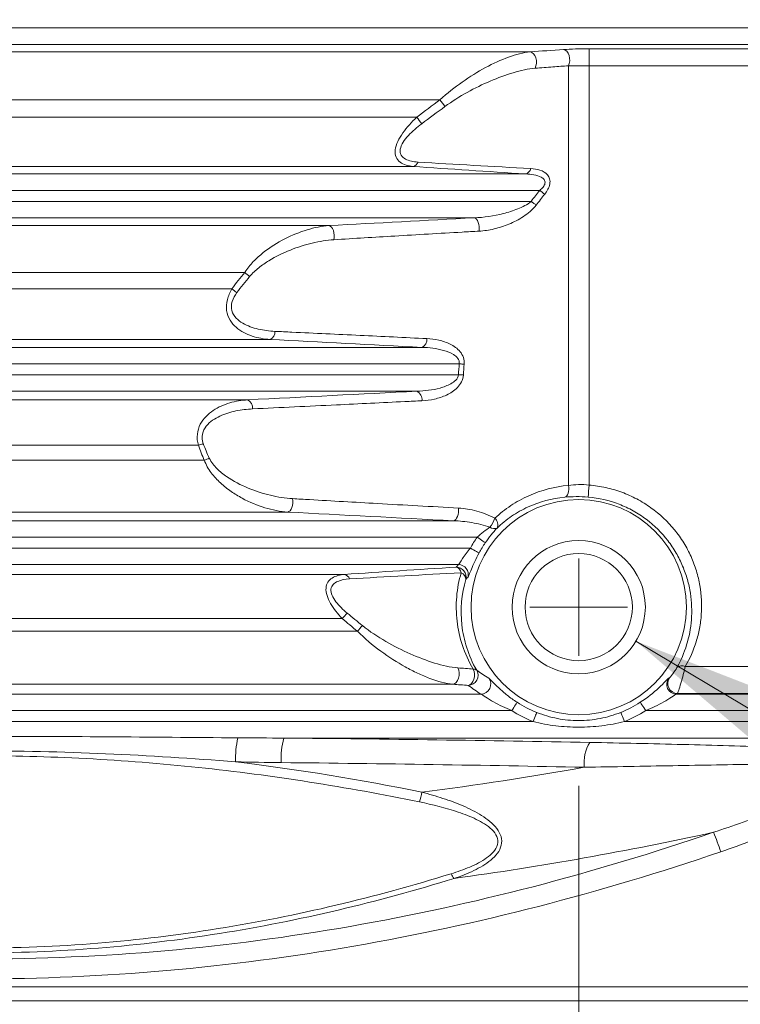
# Model space of a CAD drawing. Header units: millimetres. Extents: x 10 to 277, y 8 to 208.
# Tile 13 of 24: x 84 to 96, y 162 to 177. Entities that reach past the tile are written whole.
import ezdxf

# ---------------------------------------------------------------- set-up
doc = ezdxf.new("R2010")
doc.units = ezdxf.units.MM
doc.styles.add('SLDTEXTSTYLE1', font='TXT', dxfattribs={"width": 0.605})
doc.dimstyles.new('SLDDIMSTYLE1', dxfattribs={"dimtxt": 2.054655, "dimasz": 3, "dimexe": 0, "dimexo": 0.0625, "dimgap": 0.513664, "dimtad": 0, "dimtih": 1, "dimtoh": 1, "dimlfac": 2, "dimrnd": 1e-09, "dimzin": 4, "dimdsep": 46, "dimtxsty": 'SLDTEXTSTYLE1', "dimsah": 1, "dimcen": 0.09, "dimadec": 0, "dimazin": 0, "dimtfac": 1, "dimtofl": 0, "dimtmove": 0, "dimatfit": 3, "dimfxl": 1, "dimfrac": 2, "dimtolj": 1, "dimtzin": 12, "dimarcsym": 0})
doc.dimstyles.new('SLDDIMSTYLE3', dxfattribs={"dimtxt": 2.054655, "dimasz": 3, "dimexe": 0, "dimexo": 0.0625, "dimgap": 0.513664, "dimtad": 0, "dimtih": 1, "dimtoh": 1, "dimlfac": 2, "dimrnd": 1e-09, "dimzin": 12, "dimdsep": 46, "dimtxsty": 'SLDTEXTSTYLE1', "dimsah": 1, "dimcen": 0, "dimadec": 0, "dimazin": 0, "dimtfac": 1, "dimtofl": 0, "dimtmove": 0, "dimatfit": 3, "dimfxl": 1, "dimfrac": 2, "dimtolj": 1, "dimtzin": 12, "dimarcsym": 0})

# ---------------------------------------------------------------- blocks, each defined once
blk = doc.blocks.new('*D21')
at = {"color": 7, "linetype": 'Continuous', "lineweight": 0}
for p, q in [((78.072, 164.927), (78.072, 148.211)), ((93.072, 164.927), (93.072, 148.211)), ((106.782, 151.051), (106.782, 148.37)), ((106.782, 151.051), (107.252, 151.051)), ((114.149, 151.051), (113.679, 151.051)), ((114.149, 151.051), (114.149, 148.37)), ((78.072, 149.711), (93.072, 149.711)), ((93.072, 149.711), (98.298, 149.711)), ((106.782, 148.37), (107.252, 148.37)), ((114.149, 148.37), (113.679, 148.37))]:
    blk.add_line(p, q, dxfattribs=at)
for points in [[(78.072, 149.711), (81.072, 149.203), (81.072, 150.219)], [(93.072, 149.711), (90.072, 150.219), (90.072, 149.203)]]:
    blk.add_solid(points, dxfattribs=at)
at = {"color": 7, "linetype": 'Continuous', "lineweight": 0, "char_height": 2.1167, "attachment_point": 1, "style": 'SLDTEXTSTYLE1'}
for s, insert in [('30.0', (100.356, 150.862)), ('1.18', (107.722, 150.862))]:
    blk.add_mtext(s, dxfattribs=dict(at, insert=insert))
blk = doc.blocks.new('*D22')
at = {"color": 7, "linetype": 'Continuous', "lineweight": 0}
for p, q in [((95.822, 185.677), (127.875, 185.677)), ((126.375, 185.677), (126.375, 177.886)), ((125.435, 177.65), (125.435, 174.969)), ((125.435, 177.65), (125.905, 177.65)), ((132.802, 177.65), (132.332, 177.65)), ((132.802, 177.65), (132.802, 174.969)), ((125.435, 174.969), (125.905, 174.969)), ((132.802, 174.969), (132.332, 174.969)), ((126.375, 167.677), (126.375, 174.732)), ((95.822, 167.677), (127.875, 167.677))]:
    blk.add_line(p, q, dxfattribs=at)
for points in [[(126.375, 185.677), (125.867, 182.677), (126.883, 182.677)], [(126.375, 167.677), (126.883, 170.677), (125.867, 170.677)]]:
    blk.add_solid(points, dxfattribs=at)
at = {"color": 7, "linetype": 'Continuous', "lineweight": 0, "char_height": 2.1167, "attachment_point": 1, "style": 'SLDTEXTSTYLE1'}
for s, insert in [('36.0', (119.009, 177.461)), ('1.42', (126.375, 177.461))]:
    blk.add_mtext(s, dxfattribs=dict(at, insert=insert))
blk = doc.blocks.new('SW_SYMBOL_HOLE_DEPTH')
at = {"color": 0, "linetype": 'Continuous', "lineweight": 0}
for p, q in [((0, 875), (800, 875)), ((400, 875), (400, 75)), ((100, 555), (400, 75)), ((700, 555), (400, 75))]:
    blk.add_line(p, q, dxfattribs=at)
blk = doc.blocks.new('*D23')
at = {"color": 7, "linetype": 'Continuous', "lineweight": 0}
for p, q in [((93.952, 167.152), (110.583, 157.233)), ((110.583, 157.233), (114.583, 157.233))]:
    blk.add_line(p, q, dxfattribs=at)
blk.add_solid([(93.952, 167.152), (96.269, 165.179), (96.789, 166.051)], dxfattribs=at)
at = {"color": 7, "linetype": 'Continuous', "lineweight": 0, "xscale": 0.0027285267, "yscale": 0.0027285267, "zscale": 0.0027285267}
blk.add_blockref('SW_SYMBOL_HOLE_DEPTH', (125.107, 155.962), dxfattribs=at)
at = {"color": 7, "linetype": 'Continuous', "lineweight": 0, "char_height": 2.1167, "attachment_point": 1, "style": 'SLDTEXTSTYLE1'}
for s, insert in [('4X M4 ', (116.17, 158.385)), ('4.0', (127.947, 158.385))]:
    blk.add_mtext(s, dxfattribs=dict(at, insert=insert))
blk = doc.blocks.new('SW_CENTERMARKSYMBOL_1')
at = {"color": 0, "linetype": 'Continuous', "lineweight": 0}
for q in [(0, 0.75), (-0.75, 0), (0, -0.75), (0.75, 0)]:
    blk.add_line((0, 0), q, dxfattribs=at)

msp = doc.modelspace()

# ---------------------------------------------------------------- linework, layer by layer
at = {"color": 8, "linetype": 'Continuous', "lineweight": 15}
for p, q in [((77.3216, 176.5918), (98.7279, 176.5918)), ((77.3182, 176.3388), (98.7279, 176.3388)), ((77.3154, 176.2239), (92.3254, 176.2239)), ((90.9378, 175.4855), (77.2768, 175.4855)), ((77.2542, 175.218), (90.5809, 175.218)), ((90.5243, 174.4601), (77.1651, 174.4601)), ((77.1483, 174.3449), (92.2574, 174.3449)), ((77.1083, 174.0919), (92.4723, 174.0919)), ((77.0792, 173.9224), (92.3415, 173.9224)), ((77.0081, 173.5487), (89.2309, 173.5487)), ((77.0321, 173.6693), (91.4639, 173.6693)), ((87.9341, 172.8299), (76.8449, 172.8299)), ((76.7783, 172.5745), (87.7363, 172.5745)), ((88.3235, 171.7971), (76.547, 171.7971)), ((76.5068, 171.6755), (90.6613, 171.6755)), ((76.4197, 171.4225), (91.2347, 171.4225)), ((76.3586, 171.253), (91.2223, 171.253)), ((76.2633, 170.9999), (90.5848, 170.9999)), ((76.2114, 170.8673), (87.9798, 170.8673)), ((87.221, 170.1682), (75.9142, 170.1682)), ((75.8071, 169.937), (87.3129, 169.937)), ((66.8343, 161.8317), (98.6459, 161.8317)), ((98.6459, 161.615), (66.1775, 161.615))]:
    msp.add_line(p, q, dxfattribs=at)
at = {"color": 7, "linetype": 'Continuous', "lineweight": 15}
for p, q in [((93.233, 176.2721), (99.9328, 176.2721)), ((93.233, 176.2721), (93.233, 176.0093)), ((92.9155, 169.5501), (92.9155, 176.0105)), ((93.233, 176.0093), (93.233, 169.5562)), ((99.9328, 176.0093), (93.233, 176.0093)), ((88.5953, 169.1401), (79.2784, 169.1401)), ((79.3239, 169.0061), (91.1459, 169.0061)), ((79.7499, 168.7531), (91.5096, 168.7531)), ((79.8472, 168.5836), (91.4055, 168.5836)), ((80.0496, 168.3305), (91.2222, 168.3305)), ((80.1653, 168.1797), (89.4693, 168.1797)), ((89.4344, 167.5003), (80.1945, 167.5003)), ((80.1679, 167.3054), (89.669, 167.3054)), ((94.7117, 166.7628), (99.2809, 166.7628)), ((91.1365, 166.4891), (79.9629, 166.4891)), ((79.7721, 166.3367), (91.5678, 166.3367)), ((94.5759, 166.3367), (98.7279, 166.3367)), ((99.2809, 166.3472), (94.5921, 166.3472)), ((79.2707, 166.0836), (92.0413, 166.0836)), ((94.1025, 166.0836), (98.7279, 166.0836)), ((79.0038, 165.9141), (92.3694, 165.9141)), ((93.7743, 165.9141), (98.7279, 165.9141)), ((88.5372, 165.6611), (98.7279, 165.6611))]:
    msp.add_line(p, q, dxfattribs=at)
at = {"color": 7, "linetype": 'Continuous', "lineweight": 15, "flags": 128}
for points in [[(92.3254, 176.2239), (92.352, 176.2152), (92.3764, 176.1955), (92.397, 176.1662), (92.412, 176.1297), (92.4203, 176.0887), (92.4213, 176.0464), (92.4149, 176.0062), (92.4016, 175.971)], [(92.8393, 176.2597), (92.8648, 176.2512), (92.8884, 176.2319), (92.9083, 176.2034), (92.923, 176.1677), (92.9315, 176.1275), (92.933, 176.0858), (92.9276, 176.0458), (92.9155, 176.0105)], [(92.4723, 174.0919), (92.4826, 174.0837), (92.4928, 174.0757), (92.5029, 174.0677), (92.5128, 174.0599), (92.5223, 174.0524), (92.5315, 174.0451), (92.5402, 174.0382), (92.5485, 174.0317)], [(92.3415, 173.9224), (92.3518, 173.9146), (92.362, 173.9069), (92.3721, 173.8994), (92.3819, 173.892), (92.3915, 173.8848), (92.4007, 173.8778), (92.4094, 173.8712), (92.4177, 173.865)], [(89.2309, 173.5487), (89.2504, 173.5416), (89.2688, 173.526), (89.285, 173.503), (89.298, 173.4737), (89.3072, 173.44), (89.3118, 173.4038), (89.3118, 173.3672), (89.3071, 173.3323)], [(91.4639, 173.6693), (91.4821, 173.6627), (91.4994, 173.6482), (91.5147, 173.6268), (91.5274, 173.5996), (91.5366, 173.5679), (91.542, 173.5336), (91.5432, 173.4984), (91.5401, 173.4642)], [(91.2347, 171.4225), (91.2447, 171.4215), (91.2546, 171.4205), (91.2645, 171.4195), (91.2742, 171.4186), (91.2837, 171.4176), (91.2931, 171.4167), (91.3021, 171.4158), (91.3109, 171.415)], [(91.2223, 171.253), (91.2322, 171.2525), (91.2422, 171.252), (91.252, 171.2515), (91.2617, 171.2511), (91.2713, 171.2506), (91.2806, 171.2501), (91.2897, 171.2497), (91.2985, 171.2493)], [(92.8584, 169.3687), (92.8741, 169.3754), (92.8883, 169.3883), (92.9005, 169.4069), (92.91, 169.4303), (92.9164, 169.4575), (92.9196, 169.4875), (92.9193, 169.5188), (92.9155, 169.5501)], [(88.5953, 169.1401), (88.6137, 169.1468), (88.6311, 169.1613), (88.6465, 169.1829), (88.6592, 169.2104), (88.6684, 169.2422), (88.6737, 169.2768), (88.6748, 169.3121), (88.6715, 169.3464)], [(91.1459, 169.0061), (91.1632, 169.0124), (91.1796, 169.0259), (91.1944, 169.046), (91.2067, 169.0717), (91.216, 169.1016), (91.2219, 169.1343), (91.2239, 169.1683), (91.2221, 169.2017)], [(91.5096, 168.7531), (91.5333, 168.7367), (91.5561, 168.721), (91.5773, 168.7064), (91.596, 168.6935), (91.6116, 168.6828), (91.6236, 168.6745), (91.6315, 168.6691), (91.635, 168.6667)], [(91.4055, 168.5836), (91.4308, 168.5698), (91.4551, 168.5566), (91.4777, 168.5443), (91.4976, 168.5334), (91.5143, 168.5243), (91.5271, 168.5174), (91.5354, 168.5128), (91.5392, 168.5108)], [(91.1365, 166.4891), (91.163, 166.4978), (91.1874, 166.5175), (91.2079, 166.5467), (91.2229, 166.5832), (91.2312, 166.6241), (91.2322, 166.6663), (91.2259, 166.7066), (91.2127, 166.7418)], [(91.3734, 166.4725), (91.3993, 166.4811), (91.4232, 166.5005), (91.4434, 166.5294), (91.4582, 166.5654), (91.4666, 166.6059), (91.468, 166.6478), (91.4621, 166.6879), (91.4496, 166.7232)], [(92.1239, 166.2114), (92.1216, 166.2079), (92.1164, 166.1998), (92.1086, 166.1877), (92.0982, 166.1717), (92.0859, 166.1526), (92.0719, 166.1311), (92.0569, 166.1078), (92.0413, 166.0836)], [(94.0198, 166.2114), (94.0221, 166.2079), (94.0273, 166.1998), (94.0352, 166.1877), (94.0455, 166.1717), (94.0578, 166.1526), (94.0718, 166.1311), (94.0869, 166.1078), (94.1025, 166.0836)], [(92.4258, 166.0555), (92.4242, 166.0516), (92.4207, 166.0427), (92.4153, 166.0292), (92.4083, 166.0116), (92.3999, 165.9905), (92.3903, 165.9666), (92.3801, 165.9409), (92.3694, 165.9141)], [(93.718, 166.0555), (93.7195, 166.0516), (93.7231, 166.0427), (93.7284, 166.0292), (93.7355, 166.0116), (93.7439, 165.9905), (93.7534, 165.9666), (93.7637, 165.9409), (93.7743, 165.9141)]]:
    msp.add_lwpolyline(points, dxfattribs=at)
at = {"color": 7, "linetype": 'Continuous', "lineweight": 15}
for radius in [1.6561, 1.025, 0.825]:
    msp.add_circle((93.0719, 167.6765), radius, dxfattribs=at)
for centre, radius, start, end in [((79.9036, 167.2787), 13.7516, 36.10507, 36.64044), ((81.5525, 168.3434), 11.3478, 36.6473, 37.28708), ((90.5019, 174.5626), 0.1049, 282.35922, 340.0826), ((92.2266, 174.4499), 0.1094, 286.35863, 348.02737), ((85.2581, 169.5388), 4.2417, 49.54631, 50.88575), ((85.4448, 169.4201), 3.8989, 52.60598, 54.00258), ((88.2661, 171.9178), 0.1337, 295.44799, 1.721), ((90.5978, 171.8003), 0.1401, 296.98435, 3.85365), ((90.5139, 170.87), 0.148, 353.73574, 61.36964), ((87.9129, 170.7402), 0.1436, 355.0448, 62.24396), ((87.9205, 168.1421), 2.1435, 106.90606, 109.04756), ((88.173, 168.0158), 2.1049, 111.86437, 114.11771), ((95.9639, 169.2684), 2.746, 173.98419, 177.87945), ((91.3924, 169.1714), 0.4103, 319.95524, 342.03963), ((91.697, 168.9471), 0.13, 335.96271, 48.79077), ((91.7715, 168.9867), 0.1025, 230.59744, 295.52553), ((93.0719, 167.6765), 1.8972, 145.42958, 151.44021), ((93.0719, 167.6765), 1.745, 145.42958, 151.44021), ((91.1871, 168.1388), 0.1529, 346.66547, 89.62694), ((91.1555, 168.1859), 0.1107, 10.66399, 72.89042), ((91.2211, 168.1776), 0.1529, 345.30878, 89.60956), ((89.4459, 168.0771), 0.1053, 18.81812, 77.14017), ((91.2236, 168.1017), 0.1123, 0.90723, 68.75871), ((90.6723, 166.4607), 1.6165, 135.94368, 139.97782), ((90.8843, 166.3144), 1.5681, 136.5851, 140.80406), ((91.4573, 166.6604), 0.0633, 44.12051, 97.01412), ((94.6598, 166.6598), 0.1154, 63.26853, 132.28033), ((91.3716, 166.6255), 0.1531, 270.66042, 31.03965), ((91.5656, 166.4898), 0.1531, 270.8267, 37.4107), ((94.5781, 166.4898), 0.1531, 142.58964, 269.17367), ((94.5943, 166.5003), 0.1531, 143.11902, 269.19016), ((93.0719, 167.6765), 1.745, 237.097, 248.26934), ((93.0719, 167.6765), 1.745, 291.73066, 302.903), ((93.0719, 167.6765), 1.8972, 237.097, 248.26934), ((93.0719, 167.6765), 1.8972, 291.73066, 302.903), ((89.3398, 165.3305), 1.5472, 167.50828, 181.32521), ((89.5764, 165.353), 1.0839, 163.48553, 183.65489), ((93.7657, 165.2787), 0.6122, 149.01156, 186.33036), ((84.048, 216.2016), 51.7977, 277.33485, 280.12884), ((89.3735, 165.0869), 1.3132, 341.84281, 348.6212), ((84.1799, 214.2223), 51.1995, 277.83196, 282.36606), ((91.3204, 162.5922), 4.1526, 18.50668, 22.93799), ((91.3679, 163.6919), 0.285, 204.84429, 222.21539)]:
    msp.add_arc(centre, radius, start, end, dxfattribs=at)
for centre, major_axis, ratio, start_param, end_param in [((93.0719, 165.7567), (0, 3.4585), 0.8007313, 0.7314281, 0.7480884), ((93.0719, 169.9803), (0, 4.0993), 0.8007313, 2.5977187, 2.6656061), ((93.0719, 169.9803), (0, 4.0993), 0.8007313, 3.6175792, 3.6231407), ((83.7919, 147.1978), (95.9435, 0), 0.1926757, 1.4721507, 1.5213169)]:
    msp.add_ellipse(centre, major_axis=major_axis, ratio=ratio, start_param=start_param, end_param=end_param, dxfattribs=at)
for points, knots in [([(92.8393, 176.2597), (92.8957, 176.2635), (92.957, 176.2666), (93.0916, 176.2709), (93.1612, 176.2721), (93.233, 176.2721)], [0, 0, 0, 0, 0.5, 0.5, 1, 1, 1, 1]), ([(90.9378, 175.4855), (91.0473, 175.5875), (91.162, 175.6774), (91.3974, 175.8421), (91.5188, 175.9167), (91.757, 176.0448), (91.8758, 176.0996), (92.1092, 176.1848), (92.2209, 176.2145), (92.3254, 176.2239)], [0, 0, 0, 0, 0.25, 0.25, 0.5, 0.5, 0.75, 0.75, 1, 1, 1, 1]), ([(92.4016, 175.971), (92.2942, 175.9625), (92.1812, 175.9375), (91.9482, 175.8685), (91.8304, 175.8248), (91.5942, 175.7233), (91.4746, 175.6649), (91.2403, 175.535), (91.1252, 175.4639), (91.014, 175.3821)], [0, 0, 0, 0, 0.25, 0.25, 0.5, 0.5, 0.75, 0.75, 1, 1, 1, 1]), ([(92.9155, 176.0105), (92.8353, 176.0044), (92.7553, 175.9984), (92.6756, 175.9923), (92.5839, 175.9852), (92.4925, 175.9781), (92.4016, 175.971)], [0, 0, 0, 0, 0.0006096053, 0.0006096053, 0.0006096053, 0.0013108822, 0.0013108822, 0.0013108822, 0.0013108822]), ([(93.233, 176.0093), (93.1741, 176.0093), (93.1173, 176.0094), (93.0086, 176.0098), (92.9599, 176.0101), (92.9155, 176.0105)], [0, 0, 0, 0, 0.5, 0.5, 1, 1, 1, 1]), ([(90.5243, 174.4601), (90.4861, 174.4635), (90.4498, 174.4701), (90.3827, 174.4912), (90.3515, 174.5061), (90.299, 174.5463), (90.2776, 174.5721), (90.2511, 174.635), (90.2461, 174.6726), (90.2551, 174.7547), (90.2689, 174.7994), (90.31, 174.8887), (90.3364, 174.9326), (90.4284, 175.063), (90.5016, 175.1424), (90.5809, 175.218)], [0, 0, 0, 0, 0.125, 0.125, 0.25, 0.25, 0.375, 0.375, 0.5, 0.5, 0.625, 0.625, 0.75, 0.75, 1, 1, 1, 1]), ([(90.6571, 175.1168), (90.5835, 175.0614), (90.5137, 175.0027), (90.4218, 174.9033), (90.394, 174.8689), (90.3494, 174.7972), (90.3329, 174.7597), (90.3217, 174.6903), (90.3274, 174.6586), (90.3567, 174.6078), (90.3799, 174.5882), (90.4339, 174.5584), (90.465, 174.548), (90.5302, 174.5334), (90.5647, 174.529), (90.6005, 174.5269)], [0, 0, 0, 0, 0.25, 0.25, 0.375, 0.375, 0.5, 0.5, 0.625, 0.625, 0.75, 0.75, 0.875, 0.875, 1, 1, 1, 1]), ([(92.4723, 174.0919), (92.4907, 174.1065), (92.508, 174.1223), (92.5375, 174.1586), (92.5493, 174.1792), (92.5568, 174.2213), (92.5513, 174.2417), (92.5294, 174.2729), (92.5136, 174.2849), (92.4628, 174.3136), (92.4229, 174.3245), (92.342, 174.3394), (92.2999, 174.3432), (92.2574, 174.3449)], [0, 0, 0, 0, 0.125, 0.125, 0.25, 0.25, 0.375, 0.375, 0.5, 0.5, 0.75, 0.75, 1, 1, 1, 1]), ([(92.3336, 174.4272), (92.3832, 174.4244), (92.4315, 174.417), (92.5199, 174.3878), (92.5614, 174.3657), (92.6063, 174.3135), (92.6181, 174.2927), (92.6313, 174.2444), (92.6323, 174.2178), (92.6179, 174.1341), (92.5868, 174.0796), (92.5485, 174.0317)], [0, 0, 0, 0, 0.25, 0.25, 0.5, 0.5, 0.625, 0.625, 0.75, 0.75, 1, 1, 1, 1]), ([(91.4639, 173.6693), (91.6136, 173.6743), (91.7632, 173.696), (91.9877, 173.7533), (92.0618, 173.7765), (92.1709, 173.8212), (92.2068, 173.8377), (92.2764, 173.8754), (92.3105, 173.8966), (92.3415, 173.9224)], [0, 0, 0, 0, 0.5, 0.5, 0.75, 0.75, 0.875, 0.875, 1, 1, 1, 1]), ([(92.4177, 173.865), (92.3903, 173.8292), (92.3588, 173.7971), (92.2929, 173.7394), (92.258, 173.7133), (92.15, 173.6417), (92.0754, 173.6036), (91.9225, 173.5404), (91.8461, 173.5162), (91.6931, 173.4803), (91.6166, 173.4685), (91.5401, 173.4642)], [0, 0, 0, 0, 0.125, 0.125, 0.25, 0.25, 0.5, 0.5, 0.75, 0.75, 1, 1, 1, 1]), ([(87.9341, 172.8299), (87.9734, 172.8903), (88.0183, 172.9443), (88.1147, 173.0445), (88.1668, 173.0909), (88.3261, 173.2176), (88.4368, 173.2867), (88.6638, 173.4034), (88.7794, 173.4501), (89.0065, 173.5185), (89.1191, 173.5409), (89.2309, 173.5487)], [0, 0, 0, 0, 0.125, 0.125, 0.25, 0.25, 0.5, 0.5, 0.75, 0.75, 1, 1, 1, 1]), ([(91.5401, 173.4642), (91.4533, 173.4592), (91.3665, 173.4542), (91.2798, 173.4493), (90.9329, 173.4293), (90.5866, 173.4091), (90.2411, 173.3887), (89.929, 173.3702), (89.6176, 173.3514), (89.3071, 173.3323)], [0, 0, 0, 0, 0.0006096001, 0.0006096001, 0.0006096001, 0.0030480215, 0.0030480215, 0.0030480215, 0.0052502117, 0.0052502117, 0.0052502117, 0.0052502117]), ([(89.3071, 173.3323), (89.1964, 173.3255), (89.0851, 173.3075), (88.8613, 173.2539), (88.7481, 173.2179), (88.524, 173.1281), (88.4139, 173.0749), (88.2533, 172.9765), (88.2003, 172.9403), (88.1003, 172.8606), (88.0528, 172.8171), (88.0103, 172.7665)], [0, 0, 0, 0, 0.25, 0.25, 0.5, 0.5, 0.75, 0.75, 0.875, 0.875, 1, 1, 1, 1]), ([(88.3235, 171.7971), (88.2287, 171.8033), (88.1366, 171.8196), (87.9602, 171.8779), (87.8746, 171.9202), (87.766, 172.0151), (87.734, 172.0513), (87.6825, 172.1377), (87.6638, 172.1875), (87.649, 172.2954), (87.6531, 172.3537), (87.6821, 172.4677), (87.7062, 172.5227), (87.7363, 172.5745)], [0, 0, 0, 0, 0.25, 0.25, 0.5, 0.5, 0.625, 0.625, 0.75, 0.75, 0.875, 0.875, 1, 1, 1, 1]), ([(87.8125, 172.5177), (87.7817, 172.4767), (87.7559, 172.4316), (87.7268, 172.3355), (87.7251, 172.2854), (87.7493, 172.196), (87.7738, 172.1578), (87.8326, 172.0946), (87.8672, 172.0688), (87.9779, 172.0034), (88.0601, 171.9754), (88.2268, 171.9366), (88.3125, 171.9259), (88.3997, 171.9218)], [0, 0, 0, 0, 0.125, 0.125, 0.25, 0.25, 0.375, 0.375, 0.5, 0.5, 0.75, 0.75, 1, 1, 1, 1]), ([(88.3997, 171.9218), (88.4868, 171.9177), (88.5739, 171.9136), (88.661, 171.9095), (89.0095, 171.8929), (89.3585, 171.8763), (89.7078, 171.8595), (90.0508, 171.843), (90.394, 171.8264), (90.7375, 171.8097)], [0, 0, 0, 0, 0.0006096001, 0.0006096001, 0.0006096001, 0.0030480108, 0.0030480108, 0.0030480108, 0.0054420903, 0.0054420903, 0.0054420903, 0.0054420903]), ([(90.7375, 171.8097), (90.7996, 171.8067), (90.8612, 171.7989), (90.9809, 171.7716), (91.0396, 171.7523), (91.1238, 171.7101), (91.1508, 171.694), (91.2018, 171.6561), (91.2261, 171.6341), (91.2681, 171.5832), (91.2862, 171.5537), (91.3096, 171.4878), (91.3146, 171.4514), (91.3109, 171.415)], [0, 0, 0, 0, 0.25, 0.25, 0.5, 0.5, 0.625, 0.625, 0.75, 0.75, 0.875, 0.875, 1, 1, 1, 1]), ([(91.2347, 171.4225), (91.2395, 171.4527), (91.2287, 171.4828), (91.1939, 171.5296), (91.1715, 171.5474), (91.0997, 171.5934), (91.047, 171.613), (90.8853, 171.6593), (90.7738, 171.6719), (90.6613, 171.6755)], [0, 0, 0, 0, 0.125, 0.125, 0.25, 0.25, 0.5, 0.5, 1, 1, 1, 1]), ([(90.5848, 170.9999), (90.7045, 171.0037), (90.8229, 171.0174), (90.9967, 171.0652), (91.054, 171.0855), (91.1328, 171.1303), (91.1584, 171.148), (91.2014, 171.1922), (91.2198, 171.2207), (91.2223, 171.253)], [0, 0, 0, 0, 0.5, 0.5, 0.75, 0.75, 0.875, 0.875, 1, 1, 1, 1]), ([(91.2985, 171.2493), (91.2966, 171.2112), (91.2855, 171.1745), (91.2521, 171.1095), (91.23, 171.0808), (91.1571, 171.0063), (91.0992, 170.9699), (90.979, 170.9133), (90.9164, 170.8934), (90.7902, 170.8653), (90.726, 170.8571), (90.661, 170.8539)], [0, 0, 0, 0, 0.125, 0.125, 0.25, 0.25, 0.5, 0.5, 0.75, 0.75, 1, 1, 1, 1]), ([(87.221, 170.1682), (87.2055, 170.2245), (87.1999, 170.2824), (87.2108, 170.3928), (87.2272, 170.445), (87.2742, 170.5369), (87.305, 170.5776), (87.3729, 170.6478), (87.4107, 170.6782), (87.5302, 170.7572), (87.6159, 170.7936), (87.7941, 170.8459), (87.8866, 170.8613), (87.9798, 170.8673)], [0, 0, 0, 0, 0.125, 0.125, 0.25, 0.25, 0.375, 0.375, 0.5, 0.5, 0.75, 0.75, 1, 1, 1, 1]), ([(90.661, 170.8539), (90.5732, 170.8496), (90.4854, 170.8453), (90.3976, 170.841), (90.0464, 170.8238), (89.6953, 170.8068), (89.3443, 170.7897), (88.9147, 170.7689), (88.4852, 170.7482), (88.056, 170.7278)], [0, 0, 0, 0, 0.0006096, 0.0006096, 0.0006096, 0.0030480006, 0.0030480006, 0.0030480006, 0.0060331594, 0.0060331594, 0.0060331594, 0.0060331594]), ([(88.056, 170.7278), (87.9693, 170.7236), (87.8831, 170.7133), (87.7144, 170.6778), (87.6322, 170.653), (87.5143, 170.5986), (87.4759, 170.5774), (87.4047, 170.5273), (87.371, 170.498), (87.3153, 170.4276), (87.2932, 170.3857), (87.2751, 170.2925), (87.28, 170.2409), (87.2972, 170.1929)], [0, 0, 0, 0, 0.25, 0.25, 0.5, 0.5, 0.625, 0.625, 0.75, 0.75, 0.875, 0.875, 1, 1, 1, 1]), ([(88.5953, 169.1401), (88.4787, 169.1479), (88.3621, 169.1707), (88.1286, 169.2416), (88.0111, 169.2898), (87.8368, 169.3843), (87.7797, 169.4191), (87.6681, 169.4968), (87.6132, 169.54), (87.5105, 169.6347), (87.4622, 169.6863), (87.3756, 169.8027), (87.3379, 169.867), (87.3129, 169.937)], [0, 0, 0, 0, 0.25, 0.25, 0.5, 0.5, 0.625, 0.625, 0.75, 0.75, 0.875, 0.875, 1, 1, 1, 1]), ([(87.3891, 169.9693), (87.4176, 169.9079), (87.4603, 169.8552), (87.5532, 169.7625), (87.6036, 169.7226), (87.7612, 169.6135), (87.8738, 169.5561), (88.1016, 169.4615), (88.2158, 169.4251), (88.4437, 169.3709), (88.5576, 169.3531), (88.6715, 169.3464)], [0, 0, 0, 0, 0.125, 0.125, 0.25, 0.25, 0.5, 0.5, 0.75, 0.75, 1, 1, 1, 1]), ([(91.7826, 169.0449), (91.8588, 169.1161), (91.9406, 169.1807), (92.1146, 169.2964), (92.2074, 169.3476), (92.4953, 169.4766), (92.6997, 169.5309), (92.9155, 169.5501)], [0, 0, 0, 0, 0.25, 0.25, 0.5, 0.5, 1, 1, 1, 1]), ([(93.233, 169.5562), (93.319, 169.5489), (93.4039, 169.5359), (93.5717, 169.4986), (93.6545, 169.4742), (93.814, 169.4153), (93.8912, 169.3808), (94.0407, 169.3016), (94.1135, 169.2566), (94.32, 169.1087), (94.4407, 168.9947), (94.5972, 168.8026), (94.6454, 168.7347), (94.7302, 168.5968), (94.7675, 168.5262), (94.8322, 168.3822), (94.8597, 168.3089), (94.9051, 168.1596), (94.9231, 168.0835), (94.9617, 167.8581), (94.9683, 167.7101), (94.9528, 167.4916), (94.9433, 167.4192), (94.9166, 167.2789), (94.8994, 167.2105), (94.8371, 167.0103), (94.7814, 166.8835), (94.7117, 166.7628)], [0, 0, 0, 0, 0.0625, 0.0625, 0.125, 0.125, 0.1875, 0.1875, 0.25, 0.25, 0.375, 0.375, 0.4375, 0.4375, 0.5, 0.5, 0.5625, 0.5625, 0.625, 0.625, 0.75, 0.75, 0.8125, 0.8125, 0.875, 0.875, 1, 1, 1, 1]), ([(88.6715, 169.3464), (88.7583, 169.3413), (88.8451, 169.3362), (88.9319, 169.3311), (89.2792, 169.3108), (89.6271, 169.2909), (89.9755, 169.2712), (90.3905, 169.2477), (90.8061, 169.2246), (91.2221, 169.2017)], [0, 0, 0, 0, 0.0006096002, 0.0006096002, 0.0006096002, 0.0030480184, 0.0030480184, 0.0030480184, 0.0059527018, 0.0059527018, 0.0059527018, 0.0059527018]), ([(92.8584, 169.3687), (92.6586, 169.3506), (92.47, 169.2991), (92.2051, 169.1777), (92.1198, 169.1295), (91.9603, 169.0211), (91.8854, 168.9605), (91.8157, 168.8941)], [0, 0, 0, 0, 0.5, 0.5, 0.75, 0.75, 1, 1, 1, 1]), ([(93.2198, 169.37), (93.1554, 169.3755), (93.0926, 169.3778), (92.9699, 169.3768), (92.9118, 169.3736), (92.8584, 169.3687)], [0, 0, 0, 0, 0.5, 0.5, 1, 1, 1, 1]), ([(94.5822, 166.7452), (94.6446, 166.8564), (94.6946, 166.9732), (94.7698, 167.2186), (94.795, 167.3484), (94.8156, 167.6168), (94.811, 167.7536), (94.7785, 167.9624), (94.7632, 168.0331), (94.7237, 168.1727), (94.6996, 168.2415), (94.6424, 168.3769), (94.6094, 168.4436), (94.5336, 168.5742), (94.4904, 168.6387), (94.3483, 168.8228), (94.2378, 168.9329), (94.047, 169.0765), (93.9792, 169.1205), (93.8396, 169.198), (93.7673, 169.2319), (93.5427, 169.3185), (93.3824, 169.356), (93.2198, 169.37)], [0, 0, 0, 0, 0.125, 0.125, 0.25, 0.25, 0.375, 0.375, 0.4375, 0.4375, 0.5, 0.5, 0.5625, 0.5625, 0.625, 0.625, 0.75, 0.75, 0.8125, 0.8125, 0.875, 0.875, 1, 1, 1, 1]), ([(91.2221, 169.2017), (91.3163, 169.1965), (91.4103, 169.1807), (91.598, 169.1293), (91.6921, 169.0936), (91.7826, 169.0449)], [0, 0, 0, 0, 0.5, 0.5, 1, 1, 1, 1]), ([(91.7064, 168.9074), (91.6144, 168.9388), (91.5207, 168.9611), (91.3334, 168.9933), (91.2397, 169.003), (91.1459, 169.0061)], [0, 0, 0, 0, 0.5, 0.5, 1, 1, 1, 1]), ([(91.8157, 168.8941), (91.7862, 168.8617), (91.7553, 168.8257), (91.6941, 168.7493), (91.6642, 168.7091), (91.635, 168.6667)], [0, 0, 0, 0, 0.5, 0.5, 1, 1, 1, 1]), ([(91.2222, 168.3305), (91.231, 168.3367), (91.2522, 168.3738), (91.316, 168.4713), (91.3586, 168.5297), (91.4055, 168.5836)], [0, 0, 0, 0, 0.5, 0.5, 1, 1, 1, 1]), ([(91.5392, 168.5108), (91.5148, 168.466), (91.4922, 168.4205), (91.4527, 168.3351), (91.4355, 168.2944), (91.4073, 168.2255), (91.3961, 168.1968), (91.3789, 168.1555), (91.3729, 168.1429), (91.369, 168.1388)], [0, 0, 0, 0, 0.25, 0.25, 0.5, 0.5, 0.75, 0.75, 1, 1, 1, 1]), ([(89.4344, 167.5003), (89.4, 167.5368), (89.3674, 167.5741), (89.3071, 167.6512), (89.2791, 167.6914), (89.232, 167.7726), (89.2126, 167.8141), (89.1878, 167.8944), (89.1823, 167.9337), (89.1875, 168.0036), (89.1981, 168.0347), (89.2317, 168.0866), (89.2542, 168.1074), (89.3066, 168.1405), (89.3365, 168.1529), (89.4001, 168.1708), (89.4339, 168.1766), (89.4693, 168.1797)], [0, 0, 0, 0, 0.125, 0.125, 0.25, 0.25, 0.375, 0.375, 0.5, 0.5, 0.625, 0.625, 0.75, 0.75, 0.875, 0.875, 1, 1, 1, 1]), ([(89.5455, 168.111), (89.4797, 168.1072), (89.417, 168.0967), (89.3376, 168.0614), (89.314, 168.0465), (89.277, 168.0065), (89.2645, 167.9814), (89.2581, 167.9237), (89.2644, 167.8905), (89.2919, 167.8245), (89.3127, 167.7913), (89.3853, 167.6961), (89.4461, 167.6385), (89.5106, 167.5848)], [0, 0, 0, 0, 0.25, 0.25, 0.375, 0.375, 0.5, 0.5, 0.625, 0.625, 0.75, 0.75, 1, 1, 1, 1]), ([(91.4496, 166.7232), (91.3781, 166.8442), (91.3243, 166.9653), (91.2429, 167.2106), (91.2155, 167.3347), (91.186, 167.5874), (91.1842, 167.7132), (91.2055, 167.9618), (91.2284, 168.0849), (91.2643, 168.2064)], [0, 0, 0, 0, 0.25, 0.25, 0.5, 0.5, 0.75, 0.75, 1, 1, 1, 1]), ([(91.3359, 168.1035), (91.2691, 167.8746), (91.2486, 167.6398), (91.2878, 167.2833), (91.3125, 167.1663), (91.3868, 166.9344), (91.4361, 166.8197), (91.5027, 166.7045)], [0, 0, 0, 0, 0.5, 0.5, 0.75, 0.75, 1, 1, 1, 1]), ([(91.369, 168.1388), (91.3614, 168.1308), (91.3538, 168.1228), (91.3463, 168.1147), (91.3428, 168.111), (91.3393, 168.1073), (91.3359, 168.1035)], [0, 0, 0, 0, 0.00060960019, 0.00060960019, 0.00060960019, 0.00089318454, 0.00089318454, 0.00089318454, 0.00089318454]), ([(89.7452, 167.3922), (89.8592, 167.2998), (89.9804, 167.2211), (90.2295, 167.0767), (90.3549, 167.0134), (90.6048, 166.9023), (90.7306, 166.8541), (90.9781, 166.7785), (91.0983, 166.7509), (91.2127, 166.7418)], [0, 0, 0, 0, 0.25, 0.25, 0.5, 0.5, 0.75, 0.75, 1, 1, 1, 1]), ([(91.1365, 166.4891), (91.0249, 166.499), (90.9058, 166.5319), (90.7194, 166.6023), (90.6559, 166.6295), (90.5299, 166.6891), (90.4669, 166.7216), (90.2778, 166.827), (90.1512, 166.9076), (89.9003, 167.0915), (89.7799, 167.1912), (89.669, 167.3054)], [0, 0, 0, 0, 0.25, 0.25, 0.375, 0.375, 0.5, 0.5, 0.75, 0.75, 1, 1, 1, 1]), ([(94.4718, 166.5922), (94.4743, 166.5938), (94.481, 166.6008), (94.4984, 166.6214), (94.509, 166.6348), (94.5427, 166.6806), (94.5667, 166.7175), (94.5822, 166.7452)], [0, 0, 0, 0, 0.25, 0.25, 0.5, 0.5, 1, 1, 1, 1]), ([(94.7117, 166.7628), (94.6954, 166.6906), (94.6693, 166.5895), (94.6318, 166.4618), (94.6199, 166.4243), (94.6014, 166.369), (94.5947, 166.3513), (94.5921, 166.3472)], [0, 0, 0, 0, 0.5, 0.5, 0.75, 0.75, 1, 1, 1, 1]), ([(91.6872, 166.5828), (91.6952, 166.578), (91.7136, 166.5596), (91.7665, 166.506), (91.8013, 166.4708), (91.8808, 166.3965), (91.9262, 166.3569), (92.0209, 166.2818), (92.0715, 166.2454), (92.1239, 166.2114)], [0, 0, 0, 0, 0.25, 0.25, 0.5, 0.5, 0.75, 0.75, 1, 1, 1, 1]), ([(94.0198, 166.2114), (94.1248, 166.2794), (94.2232, 166.3593), (94.343, 166.4713), (94.3775, 166.5063), (94.4303, 166.5598), (94.4485, 166.578), (94.4565, 166.5828)], [0, 0, 0, 0, 0.5, 0.5, 0.75, 0.75, 1, 1, 1, 1]), ([(92.0413, 166.0836), (91.9929, 166.1032), (91.9455, 166.1242), (91.8528, 166.169), (91.8071, 166.193), (91.7202, 166.2423), (91.6788, 166.2679), (91.6086, 166.3126), (91.579, 166.3322), (91.5678, 166.3367)], [0, 0, 0, 0, 0.25, 0.25, 0.5, 0.5, 0.75, 0.75, 1, 1, 1, 1]), ([(94.5759, 166.3367), (94.5647, 166.3322), (94.5357, 166.3129), (94.465, 166.2679), (94.4239, 166.2426), (94.2937, 166.1686), (94.1993, 166.1228), (94.1025, 166.0836)], [0, 0, 0, 0, 0.25, 0.25, 0.5, 0.5, 1, 1, 1, 1]), ([(92.4258, 166.0555), (92.5292, 166.0143), (92.6363, 165.9828), (92.852, 165.9409), (92.9612, 165.9303), (93.1823, 165.9303), (93.2935, 165.9412), (93.509, 165.9832), (93.6144, 166.0143), (93.718, 166.0555)], [0, 0, 0, 0, 0.25, 0.25, 0.5, 0.5, 0.75, 0.75, 1, 1, 1, 1]), ([(93.7743, 165.9141), (93.6591, 165.8854), (93.543, 165.8644), (93.3087, 165.8362), (93.1901, 165.8291), (92.9536, 165.8291), (92.8358, 165.8361), (92.6015, 165.8642), (92.4846, 165.8855), (92.3694, 165.9141)], [0, 0, 0, 0, 0.25, 0.25, 0.5, 0.5, 0.75, 0.75, 1, 1, 1, 1]), ([(79.7545, 165.6652), (80.4271, 165.6701), (81.1, 165.6763), (82.4459, 165.6846), (83.1189, 165.6869), (84.4649, 165.6869), (85.1378, 165.6846), (86.4837, 165.6763), (87.1566, 165.6701), (87.8292, 165.6652)], [0, 0, 0, 0, 0.25, 0.25, 0.5, 0.5, 0.75, 0.75, 1, 1, 1, 1]), ([(93.2409, 165.5939), (93.7235, 165.5847), (94.202, 165.5742), (95.1488, 165.5503), (95.617, 165.5368), (96.0784, 165.5213)], [0, 0, 0, 0, 0.5, 0.5, 1, 1, 1, 1]), ([(90.6213, 164.6776), (89.4999, 164.9089), (88.3669, 165.088), (86.6481, 165.2688), (86.0706, 165.3145), (84.9152, 165.375), (84.3394, 165.3898), (81.4693, 165.3875), (79.2029, 165.1398), (76.9624, 164.6776)], [0, 0, 0, 0, 0.25, 0.25, 0.375, 0.375, 0.5, 0.5, 1, 1, 1, 1]), ([(87.793, 165.2947), (87.129, 165.3483), (86.4621, 165.3916), (85.1279, 165.4495), (84.4604, 165.4642), (83.1248, 165.4643), (82.4561, 165.4495), (81.1207, 165.3916), (80.4548, 165.3483), (79.7907, 165.2947)], [0, 0, 0, 0, 0.25, 0.25, 0.5, 0.5, 0.75, 0.75, 1, 1, 1, 1]), ([(93.1573, 165.2112), (92.3873, 165.2272), (91.613, 165.2413), (90.0583, 165.2656), (89.2763, 165.2757), (88.4946, 165.2839)], [0, 0, 0, 0, 0.5, 0.5, 1, 1, 1, 1]), ([(95.857, 165.259), (95.4165, 165.2516), (94.9696, 165.2437), (94.0687, 165.2276), (93.6145, 165.2193), (93.1573, 165.2112)], [0, 0, 0, 0, 0.5, 0.5, 1, 1, 1, 1]), ([(95.1446, 164.2106), (95.45, 164.3083), (95.7513, 164.4158), (96.3427, 164.6578), (96.633, 164.7919), (96.9141, 164.9478)], [0, 0, 0, 0, 0.5, 0.5, 1, 1, 1, 1]), ([(90.6609, 164.8278), (90.7694, 164.799), (90.8766, 164.7678), (91.0877, 164.6983), (91.192, 164.66), (91.3926, 164.5736), (91.4893, 164.5258), (91.6689, 164.4128), (91.7516, 164.3485), (91.8409, 164.2316), (91.8642, 164.1893), (91.8892, 164.1011), (91.8905, 164.0556), (91.8704, 163.9681), (91.8492, 163.9261), (91.7933, 163.8499), (91.7582, 163.8147), (91.6432, 163.7192), (91.552, 163.6665), (91.3608, 163.5747), (91.2603, 163.5355), (91.1568, 163.5004)], [0, 0, 0, 0, 0.125, 0.125, 0.25, 0.25, 0.375, 0.375, 0.5, 0.5, 0.5625, 0.5625, 0.625, 0.625, 0.6875, 0.6875, 0.75, 0.75, 0.875, 0.875, 1, 1, 1, 1]), ([(97.178, 164.8055), (96.88, 164.6099), (96.5671, 164.4457), (95.9246, 164.1528), (95.5945, 164.025), (95.2582, 163.9103)], [0, 0, 0, 0, 0.5, 0.5, 1, 1, 1, 1]), ([(91.1092, 163.5721), (91.2074, 163.6025), (91.3035, 163.6362), (91.4884, 163.7149), (91.578, 163.7599), (91.6947, 163.8428), (91.7311, 163.8737), (91.7901, 163.9419), (91.8132, 163.9803), (91.8333, 164.0616), (91.8296, 164.1039), (91.7969, 164.1833), (91.7691, 164.2194), (91.6707, 164.3158), (91.5856, 164.3662), (91.4079, 164.4531), (91.3142, 164.4893), (91.0256, 164.5865), (90.8245, 164.6357), (90.6213, 164.6776)], [0, 0, 0, 0, 0.125, 0.125, 0.25, 0.25, 0.3125, 0.3125, 0.375, 0.375, 0.4375, 0.4375, 0.5, 0.5, 0.625, 0.625, 0.75, 0.75, 1, 1, 1, 1]), ([(72.4391, 164.2106), (74.2784, 163.579), (76.1444, 163.0908), (78.9877, 162.595), (79.9428, 162.4692), (81.3872, 162.3427), (81.8706, 162.3109), (82.8415, 162.2686), (83.3296, 162.2581), (85.7563, 162.2598), (87.6695, 162.4327), (91.4445, 163.0924), (93.3063, 163.5794), (95.1446, 164.2106)], [0, 0, 0, 0, 0.25, 0.25, 0.375, 0.375, 0.4375, 0.4375, 0.5, 0.5, 0.75, 0.75, 1, 1, 1, 1]), ([(95.2582, 163.9103), (93.4006, 163.2771), (91.5196, 162.789), (87.7066, 162.1279), (85.7746, 161.955), (83.3248, 161.9533), (82.832, 161.9638), (81.8519, 162.0061), (81.3638, 162.038), (79.9054, 162.1646), (78.9408, 162.2906), (76.0691, 162.7874), (74.184, 163.2768), (72.3255, 163.9103)], [0, 0, 0, 0, 0.25, 0.25, 0.5, 0.5, 0.5625, 0.5625, 0.625, 0.625, 0.75, 0.75, 1, 1, 1, 1]), ([(76.4745, 163.5721), (77.0607, 163.3905), (77.6555, 163.2272), (78.862, 162.9422), (79.4688, 162.8215), (81.3008, 162.5292), (82.5375, 162.4272), (84.4175, 162.4271), (85.0511, 162.453), (86.2981, 162.5543), (86.9145, 162.6295), (88.7441, 162.923), (89.9377, 163.2092), (91.1092, 163.5721)], [0, 0, 0, 0, 0.125, 0.125, 0.25, 0.25, 0.5, 0.5, 0.625, 0.625, 0.75, 0.75, 1, 1, 1, 1]), ([(91.1568, 163.5004), (89.9772, 163.1362), (88.7756, 162.8492), (86.9341, 162.5549), (86.3138, 162.4796), (85.0591, 162.3781), (84.4217, 162.3521), (82.5301, 162.3522), (81.2857, 162.4544), (79.4419, 162.7474), (78.8311, 162.8683), (77.6166, 163.1542), (77.0172, 163.3181), (76.4269, 163.5004)], [0, 0, 0, 0, 0.25, 0.25, 0.375, 0.375, 0.5, 0.5, 0.75, 0.75, 0.875, 0.875, 1, 1, 1, 1])]:
    msp.add_open_spline(points, degree=3, knots=knots, dxfattribs=at)
for points in [[(92.3254, 176.2239), (92.4953, 176.236), (92.6667, 176.2479), (92.8393, 176.2597)], [(90.5809, 175.218), (90.6993, 175.3079), (90.8183, 175.397), (90.9378, 175.4855)], [(91.014, 175.3821), (90.8945, 175.2942), (90.7756, 175.2058), (90.6571, 175.1168)], [(92.2574, 174.3449), (91.6679, 174.382), (91.0869, 174.42), (90.5243, 174.4601)], [(90.6005, 174.5269), (91.1637, 174.4927), (91.7448, 174.4598), (92.3336, 174.4272)], [(92.3415, 173.9224), (92.3844, 173.9794), (92.4281, 174.0359), (92.4723, 174.0919)], [(92.5485, 174.0317), (92.5043, 173.9766), (92.4607, 173.9211), (92.4177, 173.865)], [(89.2309, 173.5487), (89.9708, 173.5895), (90.7162, 173.6296), (91.4639, 173.6693)], [(87.7363, 172.5745), (87.7998, 172.6615), (87.8659, 172.7465), (87.9341, 172.8299)], [(88.0103, 172.7665), (87.9422, 172.6852), (87.8761, 172.6024), (87.8125, 172.5177)], [(90.6613, 171.6755), (89.8804, 171.7158), (89.1005, 171.7562), (88.3235, 171.7971)], [(91.2223, 171.253), (91.225, 171.3096), (91.2292, 171.3661), (91.2347, 171.4225)], [(91.3109, 171.415), (91.3054, 171.3599), (91.3012, 171.3046), (91.2985, 171.2493)], [(87.9798, 170.8673), (88.8471, 170.9116), (89.7157, 170.9558), (90.5848, 170.9999)], [(87.3129, 169.937), (87.279, 170.0127), (87.2481, 170.0897), (87.221, 170.1682)], [(87.2972, 170.1929), (87.3244, 170.1169), (87.3552, 170.0425), (87.3891, 169.9693)], [(92.9155, 169.5501), (93.0103, 169.5637), (93.1209, 169.5679), (93.233, 169.5562)], [(91.1459, 169.0061), (90.2932, 169.0504), (89.4421, 169.0949), (88.5953, 169.1401)], [(91.5096, 168.7531), (91.5735, 168.811), (91.6411, 168.8628), (91.7064, 168.9074)], [(89.4693, 168.1797), (90.0274, 168.2187), (90.6038, 168.2557), (91.1881, 168.2917)], [(91.2643, 168.2064), (90.6807, 168.1751), (90.1042, 168.1435), (89.5455, 168.111)], [(89.669, 167.3054), (89.5904, 167.3698), (89.5122, 167.4348), (89.4344, 167.5003)], [(89.5106, 167.5848), (89.5884, 167.52), (89.6666, 167.4558), (89.7452, 167.3922)], [(91.2127, 166.7418), (91.2913, 166.7355), (91.3703, 166.7294), (91.4496, 166.7232)], [(91.5027, 166.7045), (91.5599, 166.6637), (91.6209, 166.6231), (91.6872, 166.5828)], [(94.4565, 166.5828), (94.4616, 166.586), (94.4667, 166.5891), (94.4718, 166.5922)], [(91.3734, 166.4725), (91.2941, 166.478), (91.2151, 166.4835), (91.1365, 166.4891)], [(87.8292, 165.6652), (88.0652, 165.6634), (88.3012, 165.662), (88.5372, 165.6611)], [(87.793, 165.2947), (88.7585, 165.1782), (89.7154, 165.021), (90.6609, 164.8278)], [(88.4946, 165.2839), (88.2609, 165.2863), (88.027, 165.2901), (87.793, 165.2947)]]:
    msp.add_open_spline(points, degree=3, dxfattribs=at)

# ---------------------------------------------------------------- block references
at = {"color": 7, "linetype": 'Continuous', "lineweight": 0}
msp.add_blockref('SW_CENTERMARKSYMBOL_1', (93.0719, 167.6765), dxfattribs=at)

# ---------------------------------------------------------------- dimensions: what is measured, and where the dimension line sits
dim = msp.add_linear_dim(base=(126.3753, 185.6765), p1=(93.8219, 167.6765), p2=(93.8219, 185.6765), angle=90, dimstyle='SLDDIMSTYLE1', dxfattribs=at)
dim.commit()
dim.dimension.update_dxf_attribs({"geometry": '*D22', "text_midpoint": (126.3753, 176.3094), "dimtype": 160})
dim = msp.add_diameter_dim_2p(p1=(92.1915, 168.2016), p2=(93.9522, 167.1515), text='4X M4 {\\fGDT;x}4.0', dimstyle='SLDDIMSTYLE3', override={"dimpost": '<>'}, dxfattribs=at)
dim.commit()
dim.dimension.update_dxf_attribs({"geometry": '*D23', "text_midpoint": (124.0176, 157.2332), "dimtype": 163})
dim = msp.add_linear_dim(base=(93.0719, 149.7107), p1=(78.0719, 166.9265), p2=(93.0719, 166.9265), dimstyle='SLDDIMSTYLE1', dxfattribs=at)
dim.commit()
dim.dimension.update_dxf_attribs({"geometry": '*D21', "text_midpoint": (107.7224, 149.7107), "dimtype": 160})

doc.saveas('drawing.dxf')
